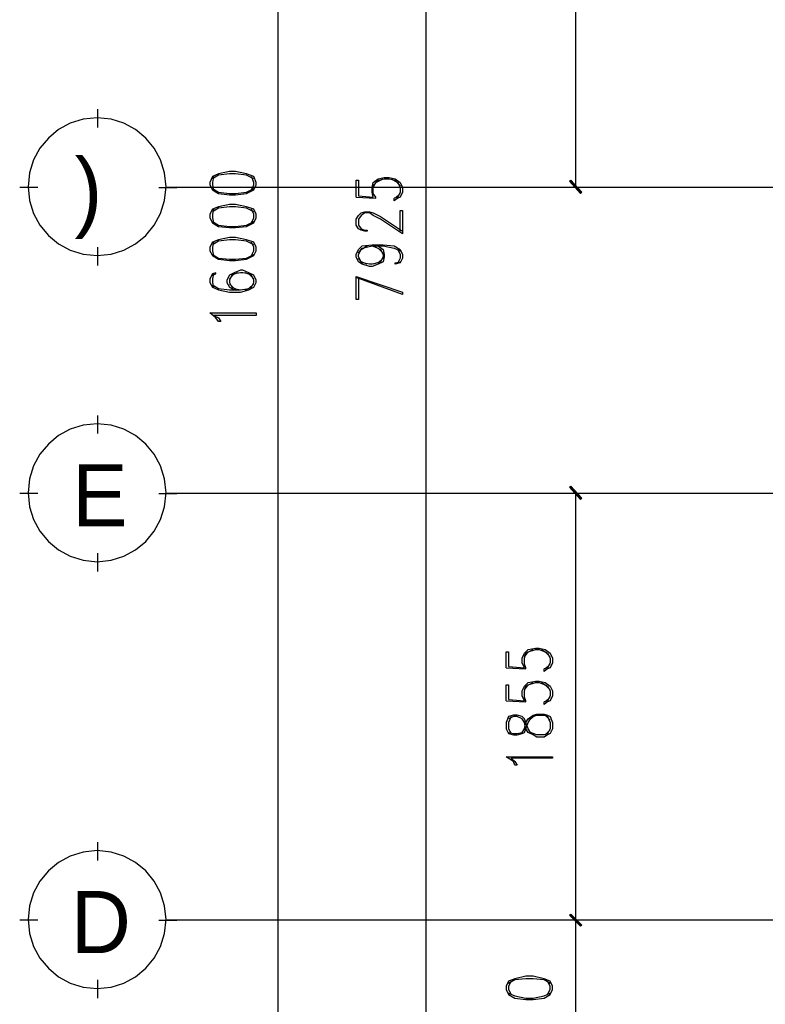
# Model space of a CAD drawing. Header units: millimetres. Extents: x 0 to 420, y 0 to 297.
# Tile 34 of 79: x 142 to 168, y 121 to 155. Entities that reach past the tile are written whole.
import ezdxf

# ---------------------------------------------------------------- set-up
doc = ezdxf.new("R2010")
doc.units = ezdxf.units.MM
for name, color, linetype in [('FILL_000000', 7, 'Continuous'), ('LINE_000000', 7, 'Continuous'), ('TEXT', 7, 'Continuous')]:
    doc.layers.add(name, color=color, linetype=linetype)

msp = doc.modelspace()

# ---------------------------------------------------------------- hatches: boundary and pattern name
at = {"layer": 'FILL_000000'}
h = msp.add_hatch(color=7, dxfattribs=at)
h.dxf.hatch_style = 1
h.paths.add_polyline_path([(161.459, 149.606), (161.417, 149.564), (161.84, 149.183), (161.459, 149.606)])
h = msp.add_hatch(color=7, dxfattribs=at)
h.dxf.hatch_style = 1
h.paths.add_polyline_path([(161.417, 149.564), (161.84, 149.183), (161.798, 149.14), (161.417, 149.564)])
h = msp.add_hatch(color=7, dxfattribs=at)
h.dxf.hatch_style = 1
h.paths.add_polyline_path([(161.84, 138.557), (161.417, 138.938), (161.459, 138.98), (161.84, 138.557)])
h = msp.add_hatch(color=7, dxfattribs=at)
h.dxf.hatch_style = 1
h.paths.add_polyline_path([(161.798, 138.515), (161.84, 138.557), (161.417, 138.938), (161.798, 138.515)])
h = msp.add_hatch(color=7, dxfattribs=at)
h.dxf.hatch_style = 1
h.paths.add_polyline_path([(161.84, 123.74), (161.417, 124.079), (161.459, 124.121), (161.84, 123.74)])
h = msp.add_hatch(color=7, dxfattribs=at)
h.dxf.hatch_style = 1
h.paths.add_polyline_path([(161.459, 124.121), (161.417, 124.079), (161.84, 123.74), (161.459, 124.121)])
h = msp.add_hatch(color=7, dxfattribs=at)
h.dxf.hatch_style = 1
h.paths.add_polyline_path([(161.798, 123.698), (161.84, 123.74), (161.417, 124.079), (161.798, 123.698)])
h = msp.add_hatch(color=7, dxfattribs=at)
h.dxf.hatch_style = 1
h.paths.add_polyline_path([(161.417, 124.079), (161.84, 123.74), (161.798, 123.698), (161.417, 124.079)])

# ---------------------------------------------------------------- linework, layer by layer
at = {"layer": 'LINE_000000', "lineweight": 25}
for p, q in [((151.299, 83.354), (151.299, 211.201)), ((156.422, 179.239), (156.422, 115.951)), ((161.629, 149.352), (161.629, 179.239)), ((145.034, 151.426), (145.034, 152.061)), ((142.96, 149.352), (142.325, 149.352)), ((147.151, 149.352), (147.786, 149.352)), ((235.119, 149.352), (147.447, 149.352)), ((155.533, 149.14), (155.363, 148.971)), ((167.809, 149.352), (161.036, 149.352)), ((154.009, 149.013), (154.686, 148.971)), ((145.034, 146.643), (145.034, 147.278)), ((145.034, 140.801), (145.034, 141.436)), ((142.96, 138.726), (142.325, 138.726)), ((147.151, 138.726), (147.786, 138.726)), ((226.399, 138.726), (147.447, 138.726)), ((167.005, 138.726), (161.036, 138.726)), ((161.629, 123.91), (161.629, 138.726)), ((145.034, 136.017), (145.034, 136.652)), ((159.216, 132.673), (159.893, 132.63)), ((160.74, 132.8), (160.57, 132.63)), ((160.74, 131.657), (160.57, 131.487)), ((159.216, 131.53), (159.893, 131.487)), ((160.74, 130.852), (160.57, 131.022)), ((160.57, 130.344), (160.74, 130.514)), ((145.034, 125.984), (145.034, 126.619)), ((142.96, 123.91), (142.325, 123.91)), ((147.151, 123.91), (147.786, 123.91)), ((242.443, 123.91), (147.447, 123.91)), ((167.809, 123.91), (161.036, 123.91)), ((167.809, 123.91), (161.036, 123.91)), ((161.629, 115.951), (161.629, 123.91)), ((145.034, 121.2), (145.034, 121.835))]:
    msp.add_line(p, q, dxfattribs=at)
for points in [[(147.405, 149.373), (147.356, 149.855), (147.217, 150.304), (146.996, 150.71), (146.704, 151.064), (146.35, 151.357), (145.944, 151.577), (145.495, 151.716), (145.013, 151.765), (144.531, 151.716), (144.082, 151.577), (143.676, 151.357), (143.322, 151.064), (143.029, 150.71), (142.809, 150.304), (142.67, 149.855), (142.621, 149.373), (142.67, 148.891), (142.809, 148.442), (143.029, 148.036), (143.322, 147.682), (143.676, 147.39), (144.082, 147.169), (144.531, 147.03), (145.013, 146.981), (145.495, 147.03), (145.944, 147.169), (146.35, 147.39), (146.704, 147.682), (146.996, 148.036), (147.217, 148.442), (147.356, 148.891), (147.405, 149.373)], [(148.929, 149.437), (149.013, 149.267), (149.225, 149.14), (149.606, 149.098), (149.818, 149.098), (150.199, 149.14), (150.453, 149.267), (150.537, 149.437), (150.537, 149.521), (150.453, 149.733), (150.199, 149.818), (149.818, 149.902), (149.606, 149.902), (149.225, 149.818), (149.013, 149.733), (148.929, 149.521), (148.929, 149.437)], [(148.929, 148.294), (149.013, 148.124), (149.225, 147.997), (149.606, 147.955), (149.818, 147.955), (150.199, 147.997), (150.453, 148.124), (150.537, 148.294), (150.537, 148.421), (150.453, 148.59), (150.199, 148.675), (149.818, 148.759), (149.606, 148.759), (149.225, 148.675), (149.013, 148.59), (148.929, 148.421), (148.929, 148.294)], [(148.929, 147.151), (149.013, 146.981), (149.225, 146.854), (149.606, 146.812), (149.818, 146.812), (150.199, 146.854), (150.453, 146.981), (150.537, 147.151), (150.537, 147.278), (150.453, 147.447), (150.199, 147.532), (149.818, 147.616), (149.606, 147.616), (149.225, 147.532), (149.013, 147.447), (148.929, 147.278), (148.929, 147.151)], [(150.537, 144.992), (150.537, 144.907), (149.056, 144.907), (149.225, 144.822), (149.31, 144.695), (149.225, 144.695), (149.14, 144.822), (148.929, 144.992), (150.537, 144.992)], [(147.405, 138.747), (147.356, 139.23), (147.217, 139.679), (146.996, 140.085), (146.704, 140.439), (146.35, 140.731), (145.944, 140.951), (145.495, 141.091), (145.013, 141.139), (144.531, 141.091), (144.082, 140.951), (143.676, 140.731), (143.322, 140.439), (143.029, 140.085), (142.809, 139.679), (142.67, 139.23), (142.621, 138.747), (142.67, 138.265), (142.809, 137.816), (143.029, 137.41), (143.322, 137.056), (143.676, 136.764), (144.082, 136.544), (144.531, 136.404), (145.013, 136.356), (145.495, 136.404), (145.944, 136.544), (146.35, 136.764), (146.704, 137.056), (146.996, 137.41), (147.217, 137.816), (147.356, 138.265), (147.405, 138.747)], [(159.216, 130.556), (159.3, 130.387), (159.47, 130.344), (159.597, 130.344), (159.766, 130.387), (159.851, 130.429), (159.893, 130.556), (159.978, 130.768), (160.062, 130.895), (160.147, 130.979), (160.274, 131.022), (160.528, 131.022), (160.655, 130.979), (160.74, 130.768), (160.74, 130.556), (160.655, 130.387), (160.528, 130.344), (160.274, 130.344), (160.147, 130.387), (160.062, 130.429), (159.978, 130.556), (159.893, 130.768), (159.851, 130.895), (159.766, 130.979), (159.597, 131.022), (159.47, 131.022), (159.3, 130.979), (159.216, 130.768), (159.216, 130.556)], [(160.824, 129.582), (160.824, 129.54), (159.385, 129.54), (159.512, 129.413), (159.597, 129.286), (159.512, 129.286), (159.47, 129.413), (159.216, 129.582), (160.824, 129.582)], [(147.405, 123.931), (147.356, 124.413), (147.217, 124.862), (146.996, 125.268), (146.704, 125.622), (146.35, 125.914), (145.944, 126.135), (145.495, 126.274), (145.013, 126.323), (144.531, 126.274), (144.082, 126.135), (143.676, 125.914), (143.322, 125.622), (143.029, 125.268), (142.809, 124.862), (142.67, 124.413), (142.621, 123.931), (142.67, 123.449), (142.809, 123), (143.029, 122.594), (143.322, 122.24), (143.676, 121.947), (144.082, 121.727), (144.531, 121.588), (145.013, 121.539), (145.495, 121.588), (145.944, 121.727), (146.35, 121.947), (146.704, 122.24), (146.996, 122.594), (147.217, 123), (147.356, 123.449), (147.405, 123.931)], [(159.216, 121.497), (159.3, 121.327), (159.512, 121.2), (159.893, 121.158), (160.147, 121.158), (160.528, 121.2), (160.74, 121.327), (160.824, 121.497), (160.824, 121.624), (160.74, 121.793), (160.528, 121.878), (160.147, 121.962), (159.893, 121.962), (159.512, 121.878), (159.3, 121.793), (159.216, 121.624), (159.216, 121.497)]]:
    msp.add_lwpolyline(points, close=True, dxfattribs=at)
for points in [[(150.453, 149.648), (150.199, 149.775), (149.818, 149.818), (149.606, 149.818), (149.225, 149.775), (149.013, 149.648)], [(149.056, 149.733), (149.013, 149.521), (149.013, 149.437), (149.056, 149.267)], [(150.368, 149.267), (150.453, 149.437), (150.453, 149.521), (150.368, 149.733)], [(154.009, 149.013), (154.009, 149.606), (154.093, 149.606), (154.093, 149.056), (154.601, 149.013), (154.559, 149.183), (154.559, 149.352), (154.601, 149.521), (154.771, 149.648), (154.982, 149.691), (155.152, 149.691), (155.363, 149.648), (155.533, 149.521), (155.617, 149.352), (155.617, 149.183), (155.533, 149.013), (155.448, 148.971), (155.321, 148.886), (155.321, 148.971)], [(154.686, 148.971), (154.686, 149.013), (154.601, 149.14), (154.601, 149.352), (154.686, 149.521), (154.94, 149.648)], [(154.601, 149.394), (154.771, 149.606), (154.982, 149.648), (155.152, 149.648), (155.363, 149.606), (155.533, 149.394)], [(155.236, 149.648), (155.448, 149.521), (155.533, 149.352), (155.533, 149.183), (155.448, 149.013), (155.321, 148.971)], [(149.013, 149.31), (149.225, 149.183), (149.606, 149.14), (149.818, 149.14), (150.199, 149.183), (150.453, 149.31)], [(150.453, 148.505), (150.199, 148.632), (149.818, 148.675), (149.606, 148.675), (149.225, 148.632), (149.013, 148.505)], [(149.056, 148.59), (149.013, 148.421), (149.013, 148.294), (149.056, 148.124)], [(150.368, 148.124), (150.453, 148.294), (150.453, 148.421), (150.368, 148.59)], [(155.533, 147.828), (155.533, 148.548), (155.617, 148.548), (155.617, 147.743), (154.855, 148.251), (154.601, 148.378), (154.474, 148.463), (154.305, 148.463), (154.178, 148.378), (154.093, 148.251), (154.093, 148.04), (154.178, 147.913), (154.305, 147.87), (154.39, 147.87), (154.39, 147.828), (154.305, 147.828), (154.178, 147.87), (154.093, 147.913), (154.009, 148.04), (154.009, 148.251), (154.093, 148.378), (154.178, 148.463), (154.305, 148.505), (154.474, 148.505), (154.601, 148.463), (154.855, 148.336), (155.617, 147.828)], [(149.013, 148.167), (149.225, 148.04), (149.606, 147.997), (149.818, 147.997), (150.199, 148.04), (150.453, 148.167)], [(150.453, 147.362), (150.199, 147.489), (149.818, 147.532), (149.606, 147.532), (149.225, 147.489), (149.013, 147.362)], [(149.056, 147.447), (149.013, 147.278), (149.013, 147.151), (149.056, 146.981)], [(150.368, 146.981), (150.453, 147.151), (150.453, 147.278), (150.368, 147.447)], [(154.771, 147.32), (154.94, 147.193), (154.982, 147.024), (154.982, 146.939), (154.94, 146.77), (154.771, 146.685), (154.559, 146.6), (154.474, 146.6), (154.22, 146.685), (154.093, 146.77), (154.009, 146.939), (154.009, 147.024), (154.093, 147.193), (154.22, 147.32), (154.559, 147.362), (154.94, 147.362), (155.321, 147.32), (155.533, 147.193), (155.617, 147.024), (155.617, 146.897), (155.533, 146.727), (155.363, 146.685), (155.363, 146.727), (155.533, 146.77)], [(149.013, 147.024), (149.225, 146.897), (149.606, 146.854), (149.818, 146.854), (150.199, 146.897), (150.453, 147.024)], [(154.39, 146.685), (154.178, 146.77), (154.093, 146.939), (154.093, 147.024), (154.178, 147.193), (154.39, 147.32)], [(154.093, 147.066), (154.22, 147.235), (154.559, 147.32), (154.94, 147.32), (155.321, 147.235), (155.533, 147.151)], [(154.559, 147.32), (154.771, 147.235), (154.94, 147.066)], [(154.601, 147.32), (154.855, 147.193), (154.94, 147.024), (154.94, 146.939), (154.855, 146.77), (154.601, 146.685)], [(155.448, 147.193), (155.533, 147.024), (155.533, 146.897), (155.448, 146.727)], [(154.94, 146.897), (154.771, 146.727), (154.559, 146.685), (154.474, 146.685), (154.22, 146.727), (154.093, 146.897)], [(149.013, 146.304), (149.14, 146.346), (149.14, 146.389), (149.013, 146.346), (148.929, 146.177), (148.929, 146.05), (149.013, 145.881), (149.225, 145.796), (149.606, 145.711), (149.987, 145.711), (150.283, 145.796), (150.453, 145.881), (150.537, 146.05), (150.537, 146.135), (150.453, 146.304), (150.283, 146.389), (150.072, 146.473), (149.987, 146.473), (149.775, 146.389), (149.606, 146.304), (149.521, 146.135), (149.521, 146.05), (149.606, 145.881), (149.775, 145.796)], [(149.056, 146.346), (149.013, 146.177), (149.013, 146.05), (149.056, 145.881)], [(150.453, 146.177), (150.283, 146.346), (150.072, 146.389), (149.987, 146.389), (149.775, 146.346), (149.606, 146.177)], [(149.902, 146.389), (149.691, 146.304), (149.606, 146.135), (149.606, 146.05), (149.691, 145.881), (149.902, 145.796)], [(150.156, 145.796), (150.368, 145.881), (150.453, 146.05), (150.453, 146.135), (150.368, 146.304), (150.156, 146.389)], [(149.013, 145.965), (149.225, 145.838), (149.606, 145.796), (149.987, 145.796), (150.283, 145.838), (150.453, 146.008)], [(149.606, 146.008), (149.775, 145.838), (149.987, 145.796)], [(154.093, 146.219), (154.093, 145.457), (154.009, 145.457), (154.009, 146.262), (155.617, 145.711), (155.617, 145.627), (154.009, 146.219)], [(159.216, 132.673), (159.216, 133.223), (159.3, 133.223), (159.3, 132.715), (159.851, 132.673), (159.766, 132.842), (159.766, 133.011), (159.851, 133.181), (159.978, 133.308), (160.232, 133.35), (160.359, 133.35), (160.57, 133.308), (160.74, 133.181), (160.824, 133.011), (160.824, 132.842), (160.74, 132.673), (160.655, 132.63), (160.528, 132.546), (160.528, 132.63)], [(159.893, 132.63), (159.893, 132.673), (159.851, 132.8), (159.851, 133.011), (159.893, 133.181), (160.147, 133.308)], [(159.851, 133.054), (159.978, 133.223), (160.232, 133.308), (160.359, 133.308), (160.57, 133.223), (160.74, 133.054)], [(160.443, 133.308), (160.655, 133.181), (160.74, 133.011), (160.74, 132.842), (160.655, 132.673), (160.528, 132.63)], [(159.216, 131.53), (159.216, 132.08), (159.3, 132.08), (159.3, 131.572), (159.851, 131.53), (159.766, 131.699), (159.766, 131.868), (159.851, 132.038), (159.978, 132.165), (160.232, 132.207), (160.359, 132.207), (160.57, 132.165), (160.74, 132.038), (160.824, 131.868), (160.824, 131.699), (160.74, 131.53), (160.655, 131.487), (160.528, 131.403), (160.528, 131.487)], [(159.893, 131.487), (159.893, 131.53), (159.851, 131.657), (159.851, 131.868), (159.893, 132.038), (160.147, 132.165)], [(159.851, 131.911), (159.978, 132.08), (160.232, 132.165), (160.359, 132.165), (160.57, 132.08), (160.74, 131.911)], [(160.443, 132.165), (160.655, 132.038), (160.74, 131.868), (160.74, 131.699), (160.655, 131.53), (160.528, 131.487)], [(159.3, 130.429), (159.47, 130.387), (159.597, 130.387), (159.766, 130.429), (159.851, 130.556), (159.893, 130.768), (159.978, 130.895), (160.147, 131.022), (160.274, 131.064), (160.528, 131.064), (160.655, 131.022), (160.74, 130.979), (160.824, 130.768), (160.824, 130.556), (160.74, 130.387), (160.655, 130.344), (160.528, 130.26), (160.274, 130.26), (160.147, 130.344), (159.978, 130.429), (159.893, 130.556), (159.851, 130.768), (159.766, 130.895), (159.597, 130.979), (159.47, 130.979), (159.3, 130.895)], [(159.385, 130.979), (159.3, 130.768), (159.3, 130.556), (159.385, 130.387)], [(160.74, 121.708), (160.528, 121.835), (160.147, 121.878), (159.893, 121.878), (159.512, 121.835), (159.3, 121.708)], [(159.385, 121.793), (159.3, 121.624), (159.3, 121.497), (159.385, 121.327)], [(160.655, 121.327), (160.74, 121.497), (160.74, 121.624), (160.655, 121.793)], [(159.3, 121.37), (159.512, 121.285), (159.893, 121.2), (160.147, 121.2), (160.528, 121.285), (160.74, 121.37)]]:
    msp.add_lwpolyline(points, dxfattribs=at)
at = {"layer": 'LINE_000000', "lineweight": 0}
for points in [[(161.459, 149.606), (161.417, 149.564), (161.84, 149.183), (161.459, 149.606)], [(161.417, 149.564), (161.84, 149.183), (161.798, 149.14), (161.417, 149.564)], [(161.84, 138.557), (161.417, 138.938), (161.459, 138.98), (161.84, 138.557)], [(161.798, 138.515), (161.84, 138.557), (161.417, 138.938), (161.798, 138.515)], [(161.84, 123.74), (161.417, 124.079), (161.459, 124.121), (161.84, 123.74)], [(161.459, 124.121), (161.417, 124.079), (161.84, 123.74), (161.459, 124.121)], [(161.798, 123.698), (161.84, 123.74), (161.417, 124.079), (161.798, 123.698)], [(161.417, 124.079), (161.84, 123.74), (161.798, 123.698), (161.417, 124.079)]]:
    msp.add_lwpolyline(points, close=True, dxfattribs=at)

# ---------------------------------------------------------------- texts
at = {"layer": 'TEXT'}
for s, p in [(')', (144.23, 148.209)), ('E', (144.145, 137.583)), ('D', (144.103, 122.767))]:
    msp.add_text(s, height=2.156, dxfattribs=at).set_placement(p)

doc.saveas('drawing.dxf')
